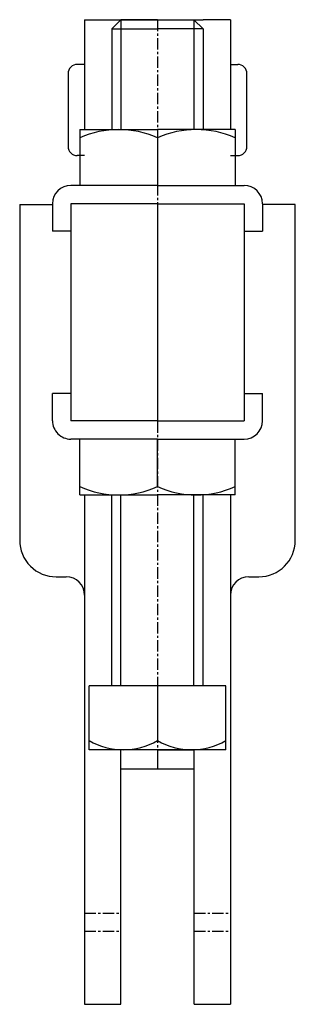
# Model space of a CAD drawing. Extents: x 111 to 141, y 212 to 320.
import ezdxf

# ---------------------------------------------------------------- set-up
doc = ezdxf.new("R2010")
doc.units = 0
doc.linetypes.add('CENTER', pattern=[2, 1.25, -0.25, 0.25, -0.25])
doc.layers.get('0').update_dxf_attribs({"linetype": 'CONTINUOUS'})
doc.layers.add('BRAUER-1', color=1, linetype='CENTER')

msp = doc.modelspace()

# ---------------------------------------------------------------- linework, layer by layer
for p, q in [((117.998621, 319.919787), (117.998621, 307.879307)), ((117.998621, 319.919787), (120.998895, 319.919787)), ((120.998895, 319.919787), (130.998895, 319.919787)), ((121.998895, 319.902135), (120.998895, 318.902135)), ((121.998895, 319.902135), (121.998895, 307.879307)), ((125.998895, 319.902135), (121.998895, 319.902135)), ((125.998895, 319.902135), (129.998895, 319.902135)), ((129.998895, 319.902135), (129.998895, 307.879307)), ((129.998895, 319.902135), (130.998895, 318.902135)), ((133.998621, 319.919787), (130.998895, 319.919787)), ((133.998621, 319.919787), (133.998621, 307.879307)), ((120.998895, 318.902135), (125.998895, 318.902135)), ((120.998895, 318.902135), (120.998895, 307.879307)), ((130.998895, 318.902135), (125.998895, 318.902135)), ((130.998895, 318.902135), (130.998895, 307.879307)), ((117.998621, 315.022184), (117.198621, 315.022184)), ((133.998621, 315.022184), (134.798621, 315.022184)), ((116.198621, 314.022184), (116.198621, 306.022184)), ((135.798621, 306.022184), (135.798621, 314.022184)), ((117.498895, 307.879307), (125.998895, 307.879307)), ((117.498895, 307.879307), (117.498895, 301.754307)), ((134.498895, 307.879307), (125.998895, 307.879307)), ((134.498895, 307.879307), (134.498895, 301.754307)), ((125.998895, 306.960557), (125.998895, 301.754307)), ((117.998621, 305.022184), (117.198621, 305.022184)), ((133.998621, 305.022184), (134.798621, 305.022184)), ((125.998895, 301.754307), (116.498895, 301.754307)), ((125.998895, 301.754307), (135.498895, 301.754307)), ((110.9, 299.672187), (114.498895, 299.672187)), ((110.9, 299.672187), (110.9, 262.853356)), ((114.498895, 299.754307), (114.498895, 296.754307)), ((125.998895, 299.754307), (116.498895, 299.754307)), ((116.498895, 299.754307), (116.499201, 275.949969)), ((125.998895, 299.754307), (125.999201, 275.949969)), ((125.998895, 299.754307), (135.498895, 299.754307)), ((135.498895, 299.754307), (135.499201, 275.949969)), ((137.498895, 299.754307), (137.498895, 296.754307)), ((141.1, 299.672187), (137.498895, 299.672187)), ((141.1, 262.853356), (141.1, 299.672187)), ((116.498895, 296.754307), (114.498895, 296.754307)), ((135.498895, 296.754307), (137.498895, 296.754307)), ((114.499201, 275.949969), (114.499201, 278.949969)), ((116.499201, 278.949969), (114.499201, 278.949969)), ((135.499201, 278.949969), (137.499201, 278.949969)), ((137.499201, 275.949969), (137.499201, 278.949969)), ((125.999201, 275.949969), (116.499201, 275.949969)), ((125.999201, 275.949969), (135.499201, 275.949969)), ((125.999201, 273.949969), (116.499201, 273.949969)), ((117.499201, 267.824969), (117.499201, 273.949969)), ((125.999201, 268.743719), (125.999201, 273.949969)), ((125.999201, 273.949969), (135.499201, 273.949969)), ((134.499201, 267.824969), (134.499201, 273.949969)), ((117.499201, 267.824969), (125.999201, 267.824969)), ((118, 267.824969), (118, 212)), ((120.998963, 246.902135), (120.999201, 267.824969)), ((121.998895, 246.902135), (121.998895, 267.824969)), ((134.499201, 267.824969), (125.999201, 267.824969)), ((129.998895, 246.902135), (129.998895, 267.824969)), ((130.998963, 246.902135), (130.999201, 267.824969)), ((134, 267.824969), (134, 212)), ((114.9, 258.853356), (116, 258.853356)), ((136, 258.853356), (137.1, 258.853356)), ((133.498895, 246.902135), (118.498895, 246.902135)), ((118.498895, 239.902135), (118.498895, 246.902135)), ((125.998895, 246.902135), (125.998895, 240.902135)), ((133.498895, 239.902135), (133.498895, 246.902135)), ((133.498895, 239.902135), (118.498895, 239.902135)), ((121.998895, 239.902135), (121.998895, 239.906286)), ((125.998895, 239.902135), (121.998895, 239.902135)), ((122, 212), (122, 239.902135)), ((125.998895, 239.902135), (125.998895, 237.772187)), ((125.998895, 239.902135), (129.998895, 239.902135)), ((130, 212), (130, 239.902135)), ((130, 237.772187), (122, 237.772187)), ((118, 212), (122, 212)), ((130, 212), (134, 212))]:
    msp.add_line(p, q)
for centre, radius, start, end in [((117.198621, 314.022184), 1, 90, 180.000011), ((134.798621, 314.022184), 1, 359.999999, 90), ((121.748895, 297.59), 10.289307, 65.603414, 114.396586), ((130.248895, 297.59), 10.289307, 65.603414, 114.396586), ((117.198621, 306.022184), 1, 180.000001, 270), ((134.798621, 306.022184), 1, 270, 359.999999), ((116.498895, 299.754307), 2, 90, 180), ((135.498895, 299.754307), 2, 0, 90), ((116.499201, 275.949969), 2, 179.99999, 270), ((135.499201, 275.949969), 2, 270, 0), ((121.749201, 278.114276), 10.289307, 245.603414, 294.396586), ((130.249201, 278.114276), 10.289307, 245.603414, 294.396586), ((114.9, 262.853356), 4, 180, 270.00001), ((137.1, 262.853356), 4, 270, 0), ((116, 256.853356), 2, 0, 90), ((136, 256.853356), 2, 90, 180), ((122.248895, 247.433385), 7.53125, 240.137166, 299.862834), ((129.748895, 247.433385), 7.53125, 240.137166, 299.862834)]:
    msp.add_arc(centre, radius, start, end)
at = {"layer": 'BRAUER-1'}
for p, q in [((125.998895, 319.902135), (125.998895, 239.769175)), ((118, 222), (122, 222)), ((130, 222), (134, 222)), ((118, 220), (122, 220)), ((130, 220), (134, 220))]:
    msp.add_line(p, q, dxfattribs=at)

doc.saveas('drawing.dxf')
